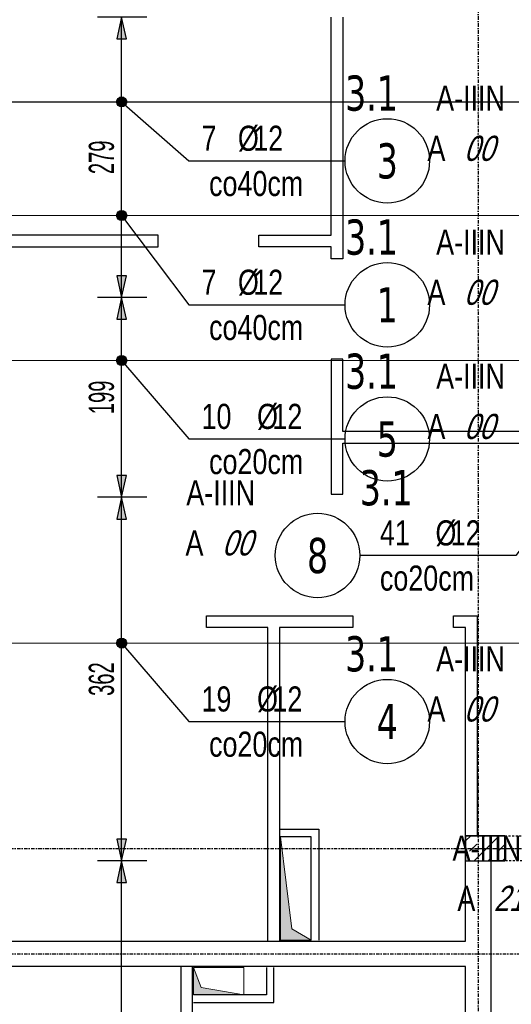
# Model space of a CAD drawing. Header units: millimetres. Extents: x -9646 to 8439, y -19398 to -14733.
# Tile 11 of 49: x -8845 to -8356, y -16849 to -15869. Entities that reach past the tile are written whole.
import ezdxf
from ezdxf.enums import TextEntityAlignment as Align

# ---------------------------------------------------------------- set-up
doc = ezdxf.new("R2010")
doc.units = ezdxf.units.MM
doc.header["$LTSCALE"] = 10
doc.linetypes.add('MO', pattern=[0.7, 0.35, -0.17, 0.01, -0.17])
doc.linetypes.add('MP', pattern=[0.36, 0.2, -0.16])
for name, color, linetype in [('BA_szr', 1, 'Continuous'), ('BA_wym', 1, 'Continuous'), ('BD_lpm', 1, 'MP'), ('BD_osm', 1, 'MO'), ('BD_wic', 1, 'Continuous'), ('BD_wig', 3, 'Continuous'), ('BZ_odn', 1, 'Continuous'), ('BZ_opi1', 7, 'Continuous'), ('BZ_opi2', 4, 'Continuous'), ('BZ_P_wid', 3, 'Continuous'), ('BZ_wym', 1, 'Continuous')]:
    doc.layers.add(name, color=color, linetype=linetype)
doc.layers.add('BZ_pom', color=6, linetype='Continuous', plot=False)
doc.layers.add('Nowe_A-Przebicia_Nr_pióra__1', color=7, linetype='Continuous', lineweight=13)
doc.layers.add('Nowe_A-Przebicia_Nr_pióra__102', color=7, linetype='Continuous', lineweight=5, true_color=0xcccccc)
doc.styles.add('BIKTBG', font='tahoma.ttf', dxfattribs={"width": 0.85})
doc.styles.add('BIKTS', font='bikromsw.shx', dxfattribs={"width": 0.8})
doc.styles.add('BIKWYM', font='bikromsw.shx', dxfattribs={"width": 0.6})
doc.dimstyles.new('BA_KR_100_cm', dxfattribs={"dimtxt": 25, "dimasz": 1.666667, "dimexe": 24, "dimexo": 0, "dimgap": 0, "dimtad": 0, "dimdec": 1, "dimrnd": 0.5, "dimzin": 9, "dimdsep": 46, "dimtxsty": 'BIKWYM', "dimblk": 'WYM-KR', "dimcen": 0, "dimdle": 20, "dimclrd": 256, "dimclre": 256, "dimclrt": 2, "dimadec": 0, "dimazin": 0, "dimtfac": 0.033333, "dimtdec": 1, "dimtmove": 0, "dimatfit": 3, "dimldrblk": 'WYM-KR', "dimfxl": 25, "dimfxlon": 1, "dimtvp": 0.8, "dimtolj": 1, "dimarcsym": 0})
doc.dimstyles.new('BZ_KP_100_cm', dxfattribs={"dimtxt": 25, "dimasz": 1.666667, "dimexe": 24, "dimexo": 0, "dimgap": 0, "dimtad": 0, "dimdec": 1, "dimrnd": 0.5, "dimzin": 9, "dimdsep": 46, "dimtxsty": 'BIKWYM', "dimblk": 'WYM-KR', "dimblk1": 'WYM-KP', "dimblk2": 'WYM-KP', "dimsah": 1, "dimcen": 0, "dimdle": 20, "dimclrd": 256, "dimclre": 256, "dimclrt": 7, "dimadec": 0, "dimazin": 0, "dimtfac": 0.033333, "dimtdec": 1, "dimtmove": 0, "dimatfit": 3, "dimldrblk": 'WYM-KP', "dimfxl": 1, "dimtvp": 0.8, "dimtolj": 1, "dimarcsym": 0})
doc.dimstyles.new('BZ_ST_100_cm', dxfattribs={"dimtxt": 25, "dimasz": 1.666667, "dimexe": 24, "dimexo": 0, "dimgap": 0, "dimtad": 0, "dimdec": 1, "dimrnd": 0.5, "dimdsep": 46, "dimtxsty": 'BIKWYM', "dimblk": 'WYM-ST', "dimcen": 0, "dimdle": 20, "dimclrd": 256, "dimclre": 256, "dimclrt": 7, "dimadec": 0, "dimazin": 0, "dimtfac": 0.033333, "dimtdec": 1, "dimtix": 1, "dimtmove": 2, "dimatfit": 3, "dimldrblk": 'WYM-ST', "dimfxl": 25, "dimfxlon": 1, "dimtvp": 0.8, "dimtolj": 1, "dimtzin": 0, "dimarcsym": 0})

# ---------------------------------------------------------------- blocks, each defined once
blk = doc.blocks.new('WYM-KR')
at = {"color": 7, "linetype": 'ByBlock'}
blk.add_line((6.24, 6.24), (-6.24, -6.24), dxfattribs=at)
at = {"linetype": 'ByBlock'}
blk.add_line((11.52, 0), (-11.52, 0), dxfattribs=at)
blk = doc.blocks.new('*D144')
at = {"layer": 'BA_wym', "lineweight": -2}
for p, q in [((-9387.47, -15790.31), (-9436.47, -15790.31)), ((-9412.47, -15791.98), (-9412.47, -17835.64)), ((-9387.47, -17837.31), (-9436.47, -17837.31))]:
    blk.add_line(p, q, dxfattribs=at)
at = {"layer": 'Defpoints', "color": 0}
for p in [(-8251.47, -15790.31), (-9412.47, -17837.31), (-8941.47, -17837.31)]:
    blk.add_point(p, dxfattribs=at)
at = {"layer": 'BA_wym', "lineweight": -2, "xscale": 1.666666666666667, "yscale": 1.666666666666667, "zscale": 1.666666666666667}
for p, rotation in [((-9412.47, -15790.31), 90), ((-9412.47, -17837.31), 270)]:
    blk.add_blockref('WYM-KR', p, dxfattribs=dict(at, rotation=rotation))
at = {"layer": 'BA_wym', "color": 2, "insert": (-9432.47, -16813.81), "char_height": 25, "attachment_point": 5, "rotation": 90, "style": 'BIKWYM'}
blk.add_mtext('\\A1;2047', dxfattribs=at)
blk = doc.blocks.new('*D176')
at = {"layer": 'BA_wym', "lineweight": -2}
for p, q in [((-9112.47, -15410.3), (-9112.47, -15346.3)), ((-6165.47, -15410.3), (-6165.47, -15346.3)), ((-9110.8, -15370.3), (-6167.13, -15370.3))]:
    blk.add_line(p, q, dxfattribs=at)
at = {"layer": 'Defpoints', "color": 0}
for p in [(-6165.47, -15370.3), (-9112.47, -16103.81), (-6165.47, -16103.81)]:
    blk.add_point(p, dxfattribs=at)
at = {"layer": 'BA_wym', "lineweight": -2, "xscale": 1.666666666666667, "yscale": 1.666666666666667, "zscale": 1.666666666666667, "rotation": 180}
blk.add_blockref('WYM-KR', (-9112.47, -15370.3), dxfattribs=at)
at = {"layer": 'BA_wym', "lineweight": -2, "xscale": 1.666666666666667, "yscale": 1.666666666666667, "zscale": 1.666666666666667}
blk.add_blockref('WYM-KR', (-6165.47, -15370.3), dxfattribs=at)
at = {"layer": 'BA_wym', "color": 2, "insert": (-7638.97, -15350.3), "char_height": 25, "attachment_point": 5, "style": 'BIKWYM'}
blk.add_mtext('\\A1;2947', dxfattribs=at)
blk = doc.blocks.new('*D182')
at = {"layer": 'BA_wym', "lineweight": -2}
for p, q in [((-9112.47, -18202.76), (-9112.47, -18266.76)), ((-6165.47, -18202.76), (-6165.47, -18266.76)), ((-9110.8, -18242.76), (-6167.13, -18242.76))]:
    blk.add_line(p, q, dxfattribs=at)
at = {"layer": 'Defpoints', "color": 0}
for p in [(-9112.47, -16738.81), (-6165.47, -16738.81), (-6165.47, -18242.76)]:
    blk.add_point(p, dxfattribs=at)
at = {"layer": 'BA_wym', "lineweight": -2, "xscale": 1.666666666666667, "yscale": 1.666666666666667, "zscale": 1.666666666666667, "rotation": 180}
blk.add_blockref('WYM-KR', (-9112.47, -18242.76), dxfattribs=at)
at = {"layer": 'BA_wym', "lineweight": -2, "xscale": 1.666666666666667, "yscale": 1.666666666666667, "zscale": 1.666666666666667}
blk.add_blockref('WYM-KR', (-6165.47, -18242.76), dxfattribs=at)
at = {"layer": 'BA_wym', "color": 2, "insert": (-7638.97, -18222.76), "char_height": 25, "attachment_point": 5, "style": 'BIKWYM'}
blk.add_mtext('\\A1;2947', dxfattribs=at)
blk = doc.blocks.new('WYM-ST')
blk.add_hatch(color=256).paths.add_polyline_path([(-13, 2.88), (0, 0), (-13, -2.88)])
blk.add_lwpolyline([(0, 0), (-13, 2.88), (-13, -2.88), (0, 0)])
blk = doc.blocks.new('*D381')
at = {"layer": 'BA_wym', "lineweight": -2}
for p, q in [((-8718.44, -16706.31), (-8767.44, -16706.31)), ((-8743.44, -17639.64), (-8743.44, -16707.98)), ((-8768.44, -17641.31), (-8719.44, -17641.31))]:
    blk.add_line(p, q, dxfattribs=at)
at = {"layer": 'Defpoints', "color": 0}
for p in [(-8743.44, -16706.31), (-8042.47, -16706.31), (-8916.47, -17641.31)]:
    blk.add_point(p, dxfattribs=at)
at = {"layer": 'BA_wym', "lineweight": -2, "xscale": 1.666666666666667, "yscale": 1.666666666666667, "zscale": 1.666666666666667}
for p, rotation in [((-8743.44, -16706.31), 90), ((-8743.44, -17641.31), 270)]:
    blk.add_blockref('WYM-ST', p, dxfattribs=dict(at, rotation=rotation))
at = {"layer": 'BA_wym', "color": 7, "insert": (-8763.44, -17148.1), "char_height": 25, "attachment_point": 5, "rotation": 90, "style": 'BIKWYM'}
blk.add_mtext('\\A1;935', dxfattribs=at)
blk = doc.blocks.new('*D384')
at = {"layer": 'BA_wym', "lineweight": -2}
for p, q in [((-8718.44, -16145.31), (-8767.44, -16145.31)), ((-8743.44, -16342.64), (-8743.44, -16146.98)), ((-8718.44, -16344.31), (-8767.44, -16344.31))]:
    blk.add_line(p, q, dxfattribs=at)
at = {"layer": 'Defpoints', "color": 0}
for p in [(-8743.44, -16145.31), (-7926.47, -16145.31), (-7926.51, -16344.31)]:
    blk.add_point(p, dxfattribs=at)
at = {"layer": 'BA_wym', "lineweight": -2, "xscale": 1.666666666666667, "yscale": 1.666666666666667, "zscale": 1.666666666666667}
for p, rotation in [((-8743.44, -16145.31), 90), ((-8743.44, -16344.31), 270)]:
    blk.add_blockref('WYM-ST', p, dxfattribs=dict(at, rotation=rotation))
at = {"layer": 'BA_wym', "color": 7, "insert": (-8763.44, -16244.81), "char_height": 25, "attachment_point": 5, "rotation": 90, "style": 'BIKWYM'}
blk.add_mtext('\\A1;199', dxfattribs=at)
blk = doc.blocks.new('*D385')
at = {"layer": 'BA_wym', "lineweight": -2}
for p, q in [((-8718.44, -15866.31), (-8767.44, -15866.31)), ((-8743.44, -16143.64), (-8743.44, -15867.98)), ((-8718.44, -16145.31), (-8767.44, -16145.31))]:
    blk.add_line(p, q, dxfattribs=at)
at = {"layer": 'Defpoints', "color": 0}
for p in [(-8743.44, -15866.31), (-8041.97, -15866.31), (-8251.47, -16145.31)]:
    blk.add_point(p, dxfattribs=at)
at = {"layer": 'BA_wym', "lineweight": -2, "xscale": 1.666666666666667, "yscale": 1.666666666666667, "zscale": 1.666666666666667}
for p, rotation in [((-8743.44, -15866.31), 90), ((-8743.44, -16145.31), 270)]:
    blk.add_blockref('WYM-ST', p, dxfattribs=dict(at, rotation=rotation))
at = {"layer": 'BA_wym', "color": 7, "insert": (-8763.44, -16005.81), "char_height": 25, "attachment_point": 5, "rotation": 90, "style": 'BIKWYM'}
blk.add_mtext('\\A1;279', dxfattribs=at)
blk = doc.blocks.new('WYM-KP')
blk.add_hatch(color=256).paths.add_polyline_path([(3, 0, 1), (-3, 0, 1)])
blk.add_circle((0, 0), 3)
blk = doc.blocks.new('bik_BlkOpPret', base_point=(1524.45, 7050.26))
at = {"layer": 'BZ_opi1', "style": 'BIKTS', "width": 0.6}
for tag, p in [('SZTUK', (1533.83, 7057.76)), ('PRZEDR_FI', (1554.72, 7057.76)), ('PRZEKROJ', (1563.29, 7057.76)), ('PRZEDR_L', (1533.83, 7024.01)), ('DLUGOSC', (1568.65, 7024.01)), ('UWAGA', (1533.83, 6997.76))]:
    blk.add_attdef(tag, p, '', height=18.75, dxfattribs=at)
at = {"layer": 'BZ_opi2', "style": 'BIKTBG', "width": 0.6}
blk.add_attdef('NUMER', text='', height=26.25, dxfattribs=at).set_placement((1620.77, 7050.26), align=Align.MIDDLE_CENTER)
at = {"layer": 'BZ_pom', "width": 0.6}
for tag, p, height, style in [('POZYCJA', (1589.27, 7087.76), 26.25, 'BIKTBG'), ('GATUNEK', (1630.22, 7087.76), 18.75, 'BIKTS'), ('METODA_L', (1639.09, 7050.26), 18.75, 'BIKTS'), ('EURO_KOD', (1663.74, 7050.26), 18.75, 'BIKTS')]:
    blk.add_attdef(tag, p, '', height=height, dxfattribs=dict(at, style=style))
at = {"layer": 'BZ_wym', "width": 0.6}
for tag, p, height, style, flags in [('PRZEDR_NR', (1533.83, 6969.63), 26.25, 'BIKTBG', 1), ('PRZEDR_SZT', (1533.83, 6941.51), 18.75, 'BIKTS', 1), ('TYP_PRETA', (1533.83, 6913.38), 18.75, 'BIKTS', 3), ('EURO_KOD_SEGMENTY', (1567.58, 6885.26), 18.75, 'BIKTS', 3), ('HAK_1', (1533.83, 6857.13), 18.75, 'BIKTS', 3), ('HAK_2', (1533.83, 6829.01), 18.75, 'BIKTS', 3), ('ID', (1533.83, 6800.88), 18.75, 'BIKTS', 3), ('ID_C', (1533.83, 6772.76), 18.75, 'BIKTS', 3), ('b_atr_0', (1533.83, 6744.63), 18.75, 'BIKTS', 3)]:
    blk.add_attdef(tag, p, '', height=height, dxfattribs=dict(at, style=style, flags=flags))
blk = doc.blocks.new('*D399')
at = {"layer": 'BA_wym', "lineweight": -2}
for p, q in [((-8718.44, -16344.31), (-8767.44, -16344.31)), ((-8743.44, -16704.64), (-8743.44, -16345.98)), ((-8718.44, -16706.31), (-8767.44, -16706.31))]:
    blk.add_line(p, q, dxfattribs=at)
at = {"layer": 'Defpoints', "color": 0}
for p in [(-8743.44, -16344.31), (-7926.47, -16344.31), (-8042.47, -16706.31)]:
    blk.add_point(p, dxfattribs=at)
at = {"layer": 'BA_wym', "lineweight": -2, "xscale": 1.666666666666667, "yscale": 1.666666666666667, "zscale": 1.666666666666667}
for p, rotation in [((-8743.44, -16344.31), 90), ((-8743.44, -16706.31), 270)]:
    blk.add_blockref('WYM-ST', p, dxfattribs=dict(at, rotation=rotation))
at = {"layer": 'BA_wym', "color": 7, "insert": (-8763.44, -16525.31), "char_height": 25, "attachment_point": 5, "rotation": 90, "style": 'BIKWYM'}
blk.add_mtext('\\A1;362', dxfattribs=at)

msp = doc.modelspace()

# ---------------------------------------------------------------- hatches: boundary and pattern name
at = {"layer": 'BA_szr'}
h = msp.add_hatch(dxfattribs=at)
h.set_pattern_fill('BIK_ZELBET', color=256, scale=100, angle=45, pattern_type=2)
h.set_pattern_definition([(45, (-20015.2, -17750.161), (-14.142136, 14.142136), []), (45, (-20022.27, -17743.09), (-14.142136, 14.142136), [10, -10])])
h.paths.add_polyline_path([(-8401.42, -16706.31), (-8362.42, -16706.31), (-8362.42, -16681.31), (-8401.42, -16681.31)])
at = {"layer": 'Nowe_A-Przebicia_Nr_pióra__102', "linetype": 'Continuous', "lineweight": 5, "true_color": 0xcccccc}
for points in [[(-8554.97, -16785.31), (-8585.47, -16785.31), (-8585.47, -16682.35), (-8574.14, -16773.99)], [(-8621.98, -16839.81), (-8671.97, -16839.81), (-8671.97, -16812.31), (-8664.48, -16832.32)]]:
    msp.add_hatch(color=254, dxfattribs=at).paths.add_polyline_path(points)

# ---------------------------------------------------------------- linework, layer by layer
at = {"layer": 'BD_lpm'}
msp.add_lwpolyline([(-8262.42, -16706.31), (-8362.42, -16706.31), (-8362.42, -16681.31), (-8262.42, -16681.31)], close=True, dxfattribs=at)
at = {"layer": 'BD_osm', "color": 5}
msp.add_line((-8387.42, -16693.81), (-8237.42, -16693.81), dxfattribs=at)
at = {"layer": 'BD_osm'}
for points in [[(-8388.97, -15270.3), (-8388.97, -18342.76)], [(-9512.47, -16693.81), (-5765.47, -16693.81)], [(-9512.47, -16798.81), (-5765.47, -16798.81)]]:
    msp.add_lwpolyline(points, dxfattribs=at)
at = {"layer": 'BD_wic', "color": 8}
for points in [[(-8523.47, -15866.31), (-8523.47, -16106.81), (-8534.97, -16106.81), (-8534.97, -16094.81), (-8606.97, -16094.81), (-8606.97, -16083.31), (-8534.97, -16083.31), (-8534.97, -15866.31)], [(-8916.47, -16094.81), (-8706.97, -16094.81), (-8706.97, -16083.31), (-8916.47, -16083.31)], [(-8251.47, -16278.81), (-8523.47, -16278.81), (-8523.47, -16206.81), (-8534.97, -16206.81), (-8534.97, -16341.31), (-8523.47, -16341.31), (-8523.47, -16290.31), (-8251.47, -16290.31)], [(-8597.97, -16786.31), (-8597.97, -16473.81), (-8658.97, -16473.81), (-8658.97, -16462.31), (-8513.47, -16462.31), (-8513.47, -16473.81), (-8586.47, -16473.81), (-8586.47, -16786.31)], [(-8401.47, -16681.31), (-8401.47, -16473.81), (-8413.47, -16473.81), (-8413.47, -16462.31), (-8389.97, -16462.31), (-8389.97, -16681.31)], [(-8585.47, -16674.85), (-8547.47, -16674.85), (-8547.47, -16785.31)], [(-8554.97, -16785.31), (-8554.97, -16682.35), (-8585.47, -16682.35)], [(-8684.47, -16811.31), (-8684.47, -17065.82), (-8672.97, -17065.82), (-8672.97, -17004.81)], [(-8672.97, -17004.81), (-8567.98, -17004.81), (-8567.98, -16993.31), (-8672.97, -16993.31), (-8672.97, -16811.31)], [(-8671.97, -16847.31), (-8591.97, -16847.31), (-8591.97, -16812.31)], [(-8599.47, -16812.31), (-8599.47, -16839.81), (-8671.97, -16839.81)]]:
    msp.add_lwpolyline(points, dxfattribs=at)
at = {"layer": 'BD_wig'}
msp.add_lwpolyline([(-8941.47, -16688.81), (-8916.47, -16688.81), (-8916.47, -16786.31), (-8401.47, -16786.31), (-8401.47, -16681.31), (-8362.42, -16681.31), (-8362.42, -16706.31), (-8376.47, -16706.31), (-8376.47, -16891.31), (-8365.47, -16891.31), (-8365.47, -16916.31), (-8401.47, -16916.31), (-8401.47, -16811.31), (-8916.47, -16811.31), (-8916.47, -16948.81), (-8941.47, -16948.81), (-8941.47, -16688.81)], dxfattribs=at)
msp.add_lwpolyline([(-8401.42, -16706.31), (-8362.42, -16706.31), (-8362.42, -16681.31), (-8401.42, -16681.31)], close=True, dxfattribs=at)
at = {"layer": 'BZ_odn'}
for centre in [(-8479.27, -16009.34), (-8479.27, -16152.69), (-8479.27, -16286.25), (-8548.63, -16402.25), (-8479.27, -16567.59)]:
    msp.add_circle(centre, 42, dxfattribs=at)
at = {"layer": 'BZ_P_wid', "const_width": 1.2}
for points in [[(-7858.47, -15950.67), (-8938.47, -15950.67)], [(-8938.47, -16063.77), (-7958.47, -16063.77)], [(-8938.47, -16208.14), (-7904.47, -16208.14)], [(-8938.47, -16489.48), (-8002.47, -16489.48)]]:
    msp.add_lwpolyline(points, dxfattribs=at)
at = {"layer": 'Nowe_A-Przebicia_Nr_pióra__1', "color": 7, "linetype": 'Continuous', "lineweight": 13}
for p, q in [((-8574.14, -16773.99), (-8585.47, -16682.35)), ((-8585.47, -16785.31), (-8585.47, -16682.35)), ((-8554.97, -16682.35), (-8585.47, -16682.35)), ((-8554.97, -16785.31), (-8554.97, -16682.35)), ((-8554.97, -16785.31), (-8574.14, -16773.99)), ((-8554.97, -16785.31), (-8585.47, -16785.31)), ((-8664.48, -16832.32), (-8671.97, -16812.31)), ((-8671.97, -16812.31), (-8621.98, -16812.31)), ((-8671.97, -16839.81), (-8671.97, -16812.31)), ((-8621.98, -16812.31), (-8621.98, -16839.81)), ((-8621.98, -16839.81), (-8671.97, -16839.81)), ((-8621.98, -16839.81), (-8664.48, -16832.32))]:
    msp.add_line(p, q, dxfattribs=at)

# ---------------------------------------------------------------- block references
ref = msp.add_blockref('bik_BlkOpPret', (-8676.51, -16009.34))
ref.add_attrib('NUMER', '3', dxfattribs={"layer": 'BZ_opi2', "height": 35, "style": 'BIKTBG', "width": 0.8}).set_placement((-8479.27, -16009.34), align=Align.MIDDLE_CENTER)
ref.add_attrib('POZYCJA', '3.1', (-8521.27, -15959.34), dxfattribs={"layer": 'BZ_pom', "height": 35, "style": 'BIKTBG', "width": 0.8})
ref.add_attrib('SZTUK', '7', (-8664.01, -15999.34), dxfattribs={"layer": 'BZ_opi1', "height": 25, "style": 'BIKTS', "width": 0.8})
ref.add_attrib('GATUNEK', 'A-IIIN', (-8430.69, -15959.34), dxfattribs={"layer": 'BZ_pom', "height": 25, "style": 'BIKTS', "width": 0.8})
ref.add_attrib('PRZEKROJ', '12', (-8612.58, -15999.34), dxfattribs={"layer": 'BZ_opi1', "height": 25, "style": 'BIKTS', "width": 0.8})
ref.add_attrib('UWAGA', 'co40cm', (-8656.51, -16044.34), dxfattribs={"layer": 'BZ_opi1', "height": 25, "style": 'BIKTS', "width": 0.8})
ref.add_attrib('METODA_L', 'A', (-8439.37, -16009.34), dxfattribs={"layer": 'BZ_pom', "height": 25, "style": 'BIKTS', "width": 0.8})
ref.add_attrib('PRZEDR_FI', '%%c', (-8627.82, -15999.34), dxfattribs={"layer": 'BZ_opi1', "height": 25, "style": 'BIKTS', "width": 0.8})
ref.add_attrib('EURO_KOD', '00', (-8403.18, -16009.34), dxfattribs={"layer": 'BZ_pom', "height": 25, "style": 'BIKTS', "oblique": 18, "width": 0.8})
ref = msp.add_blockref('bik_BlkOpPret', (-8676.51, -16152.69))
ref.add_attrib('NUMER', '1', dxfattribs={"layer": 'BZ_opi2', "height": 35, "style": 'BIKTBG', "width": 0.8}).set_placement((-8479.27, -16152.69), align=Align.MIDDLE_CENTER)
ref.add_attrib('POZYCJA', '3.1', (-8521.27, -16102.69), dxfattribs={"layer": 'BZ_pom', "height": 35, "style": 'BIKTBG', "width": 0.8})
ref.add_attrib('SZTUK', '7', (-8664.01, -16142.69), dxfattribs={"layer": 'BZ_opi1', "height": 25, "style": 'BIKTS', "width": 0.8})
ref.add_attrib('GATUNEK', 'A-IIIN', (-8430.69, -16102.69), dxfattribs={"layer": 'BZ_pom', "height": 25, "style": 'BIKTS', "width": 0.8})
ref.add_attrib('PRZEKROJ', '12', (-8612.58, -16142.69), dxfattribs={"layer": 'BZ_opi1', "height": 25, "style": 'BIKTS', "width": 0.8})
ref.add_attrib('UWAGA', 'co40cm', (-8656.51, -16187.69), dxfattribs={"layer": 'BZ_opi1', "height": 25, "style": 'BIKTS', "width": 0.8})
ref.add_attrib('METODA_L', 'A', (-8439.37, -16152.69), dxfattribs={"layer": 'BZ_pom', "height": 25, "style": 'BIKTS', "width": 0.8})
ref.add_attrib('PRZEDR_FI', '%%c', (-8627.82, -16142.69), dxfattribs={"layer": 'BZ_opi1', "height": 25, "style": 'BIKTS', "width": 0.8})
ref.add_attrib('EURO_KOD', '00', (-8403.18, -16152.69), dxfattribs={"layer": 'BZ_pom', "height": 25, "style": 'BIKTS', "oblique": 18, "width": 0.8})
ref = msp.add_blockref('bik_BlkOpPret', (-8676.51, -16286.25))
ref.add_attrib('NUMER', '5', dxfattribs={"layer": 'BZ_opi2', "height": 35, "style": 'BIKTBG', "width": 0.8}).set_placement((-8479.27, -16286.25), align=Align.MIDDLE_CENTER)
ref.add_attrib('POZYCJA', '3.1', (-8521.27, -16236.25), dxfattribs={"layer": 'BZ_pom', "height": 35, "style": 'BIKTBG', "width": 0.8})
ref.add_attrib('SZTUK', '10', (-8664.01, -16276.25), dxfattribs={"layer": 'BZ_opi1', "height": 25, "style": 'BIKTS', "width": 0.8})
ref.add_attrib('GATUNEK', 'A-IIIN', (-8430.69, -16236.25), dxfattribs={"layer": 'BZ_pom', "height": 25, "style": 'BIKTS', "width": 0.8})
ref.add_attrib('PRZEKROJ', '12', (-8593.53, -16276.25), dxfattribs={"layer": 'BZ_opi1', "height": 25, "style": 'BIKTS', "width": 0.8})
ref.add_attrib('UWAGA', 'co20cm', (-8656.51, -16321.25), dxfattribs={"layer": 'BZ_opi1', "height": 25, "style": 'BIKTS', "width": 0.8})
ref.add_attrib('METODA_L', 'A', (-8439.37, -16286.25), dxfattribs={"layer": 'BZ_pom', "height": 25, "style": 'BIKTS', "width": 0.8})
ref.add_attrib('PRZEDR_FI', '%%c', (-8608.77, -16276.25), dxfattribs={"layer": 'BZ_opi1', "height": 25, "style": 'BIKTS', "width": 0.8})
ref.add_attrib('EURO_KOD', '00', (-8403.18, -16286.25), dxfattribs={"layer": 'BZ_pom', "height": 25, "style": 'BIKTS', "oblique": 18, "width": 0.8})
ref = msp.add_blockref('bik_BlkOpPret', (-8351.39, -16402.25))
ref.add_attrib('NUMER', '8', dxfattribs={"layer": 'BZ_opi2', "height": 35, "style": 'BIKTBG', "width": 0.8}).set_placement((-8548.63, -16402.25), align=Align.MIDDLE_CENTER)
ref.add_attrib('POZYCJA', '3.1', (-8506.63, -16352.25), dxfattribs={"layer": 'BZ_pom', "height": 35, "style": 'BIKTBG', "width": 0.8})
ref.add_attrib('SZTUK', '41', (-8486.63, -16392.25), dxfattribs={"layer": 'BZ_opi1', "height": 25, "style": 'BIKTS', "width": 0.8})
ref.add_attrib('GATUNEK', 'A-IIIN', (-8679.12, -16352.25), dxfattribs={"layer": 'BZ_pom', "height": 25, "style": 'BIKTS', "width": 0.8})
ref.add_attrib('PRZEKROJ', '12', (-8416.16, -16392.25), dxfattribs={"layer": 'BZ_opi1', "height": 25, "style": 'BIKTS', "width": 0.8})
ref.add_attrib('UWAGA', 'co20cm', (-8486.63, -16437.25), dxfattribs={"layer": 'BZ_opi1', "height": 25, "style": 'BIKTS', "width": 0.8})
ref.add_attrib('METODA_L', 'A', (-8679.96, -16402.25), dxfattribs={"layer": 'BZ_pom', "height": 25, "style": 'BIKTS', "width": 0.8})
ref.add_attrib('PRZEDR_FI', '%%c', (-8431.39, -16392.25), dxfattribs={"layer": 'BZ_opi1', "height": 25, "style": 'BIKTS', "width": 0.8})
ref.add_attrib('EURO_KOD', '00', (-8643.77, -16402.25), dxfattribs={"layer": 'BZ_pom', "height": 25, "style": 'BIKTS', "oblique": 18, "width": 0.8})
ref = msp.add_blockref('bik_BlkOpPret', (-8676.51, -16567.59))
ref.add_attrib('NUMER', '4', dxfattribs={"layer": 'BZ_opi2', "height": 35, "style": 'BIKTBG', "width": 0.8}).set_placement((-8479.27, -16567.59), align=Align.MIDDLE_CENTER)
ref.add_attrib('POZYCJA', '3.1', (-8521.27, -16517.59), dxfattribs={"layer": 'BZ_pom', "height": 35, "style": 'BIKTBG', "width": 0.8})
ref.add_attrib('SZTUK', '19', (-8664.01, -16557.59), dxfattribs={"layer": 'BZ_opi1', "height": 25, "style": 'BIKTS', "width": 0.8})
ref.add_attrib('GATUNEK', 'A-IIIN', (-8430.69, -16517.59), dxfattribs={"layer": 'BZ_pom', "height": 25, "style": 'BIKTS', "width": 0.8})
ref.add_attrib('PRZEKROJ', '12', (-8593.53, -16557.59), dxfattribs={"layer": 'BZ_opi1', "height": 25, "style": 'BIKTS', "width": 0.8})
ref.add_attrib('UWAGA', 'co20cm', (-8656.51, -16602.59), dxfattribs={"layer": 'BZ_opi1', "height": 25, "style": 'BIKTS', "width": 0.8})
ref.add_attrib('METODA_L', 'A', (-8439.37, -16567.59), dxfattribs={"layer": 'BZ_pom', "height": 25, "style": 'BIKTS', "width": 0.8})
ref.add_attrib('PRZEDR_FI', '%%c', (-8608.77, -16557.59), dxfattribs={"layer": 'BZ_opi1', "height": 25, "style": 'BIKTS', "width": 0.8})
ref.add_attrib('EURO_KOD', '00', (-8403.18, -16567.59), dxfattribs={"layer": 'BZ_pom', "height": 25, "style": 'BIKTS', "oblique": 18, "width": 0.8})
ref = msp.add_blockref('bik_BlkOpPret', (-8086.72, -16756.09))
ref.add_attrib('NUMER', '7', dxfattribs={"layer": 'BZ_opi2', "height": 35, "style": 'BIKTBG', "width": 0.8}).set_placement((-8283.96, -16756.09), align=Align.MIDDLE_CENTER)
ref.add_attrib('POZYCJA', '3.1', (-8241.96, -16706.09), dxfattribs={"layer": 'BZ_pom', "height": 35, "style": 'BIKTBG', "width": 0.8})
ref.add_attrib('SZTUK', '16', (-8221.96, -16746.09), dxfattribs={"layer": 'BZ_opi1', "height": 25, "style": 'BIKTS', "width": 0.8})
ref.add_attrib('GATUNEK', 'A-IIIN', (-8414.45, -16706.09), dxfattribs={"layer": 'BZ_pom', "height": 25, "style": 'BIKTS', "width": 0.8})
ref.add_attrib('PRZEKROJ', '12', (-8151.49, -16746.09), dxfattribs={"layer": 'BZ_opi1', "height": 25, "style": 'BIKTS', "width": 0.8})
ref.add_attrib('UWAGA', 'co20cm', (-8221.96, -16791.09), dxfattribs={"layer": 'BZ_opi1', "height": 25, "style": 'BIKTS', "width": 0.8})
ref.add_attrib('METODA_L', 'A', (-8409.58, -16756.09), dxfattribs={"layer": 'BZ_pom', "height": 25, "style": 'BIKTS', "width": 0.8})
ref.add_attrib('PRZEDR_FI', '%%c', (-8166.72, -16746.09), dxfattribs={"layer": 'BZ_opi1', "height": 25, "style": 'BIKTS', "width": 0.8})
ref.add_attrib('EURO_KOD', '21', (-8373.39, -16756.09), dxfattribs={"layer": 'BZ_pom', "height": 25, "style": 'BIKTS', "oblique": 18, "width": 0.8})

# ---------------------------------------------------------------- dimensions: what is measured, and where the dimension line sits
at = {"layer": 'BA_wym'}
for base, p1, p2, picture, middle in [((-6165.47, -15370.3), (-9112.47, -16103.81), (-6165.47, -16103.81), '*D176', (-7638.97, -15350.3)), ((-6165.47, -18242.76), (-9112.47, -16738.81), (-6165.47, -16738.81), '*D182', (-7638.97, -18222.76))]:
    dim = msp.add_linear_dim(base=base, p1=p1, p2=p2, dimstyle='BA_KR_100_cm', override={"dimatfit": 1, "dimfxl": 40}, dxfattribs=at)
    dim.commit()
    dim.dimension.update_dxf_attribs({"geometry": picture, "text_midpoint": middle})
for base, p1, p2, dimstyle, override, picture, middle in [((-9412.47, -17837.31), (-8251.47, -15790.31), (-8941.47, -17837.31), 'BA_KR_100_cm', {"dimatfit": 1}, '*D144', (-9432.47, -16813.81)), ((-8743.44, -15866.31), (-8251.47, -16145.31), (-8041.97, -15866.31), 'BZ_ST_100_cm', {"dimrnd": 1, "dimblk": 'WYM-ST'}, '*D385', (-8763.44, -16005.81)), ((-8743.44, -16145.31), (-7926.51, -16344.31), (-7926.47, -16145.31), 'BZ_ST_100_cm', {"dimrnd": 1, "dimblk": 'WYM-ST'}, '*D384', (-8763.44, -16244.81)), ((-8743.44, -16344.31), (-8042.47, -16706.31), (-7926.47, -16344.31), 'BZ_ST_100_cm', {"dimrnd": 1, "dimblk": 'WYM-ST'}, '*D399', (-8763.44, -16525.31))]:
    dim = msp.add_linear_dim(base=base, p1=p1, p2=p2, angle=90, dimstyle=dimstyle, override=override, dxfattribs=at)
    dim.commit()
    dim.dimension.update_dxf_attribs({"geometry": picture, "text_midpoint": middle})
dim = msp.add_linear_dim(base=(-8743.44, -16706.31), p1=(-8916.47, -17641.31), p2=(-8042.47, -16706.31), angle=90, dimstyle='BZ_ST_100_cm', override={"dimrnd": 1, "dimblk": 'WYM-ST'}, dxfattribs=at)
dim.commit()
dim.dimension.update_dxf_attribs({"geometry": '*D381', "text_midpoint": (-8763.44, -17148.1), "dimtype": 160})

# ---------------------------------------------------------------- leaders
at = {"layer": 'BZ_odn'}
for points in [[(-8743.44, -15950.67), (-8676.51, -16009.34), (-8521.27, -16009.34)], [(-8743.44, -16063.77), (-8676.51, -16152.69), (-8521.27, -16152.69)], [(-8743.44, -16208.14), (-8676.51, -16286.25), (-8521.27, -16286.25)], [(-8308.28, -16344.32), (-8351.39, -16402.25), (-8506.63, -16402.25)], [(-8743.44, -16489.48), (-8676.51, -16567.59), (-8521.27, -16567.59)]]:
    msp.add_leader(points, dimstyle='BZ_KP_100_cm', dxfattribs=at)

doc.saveas('drawing.dxf')
